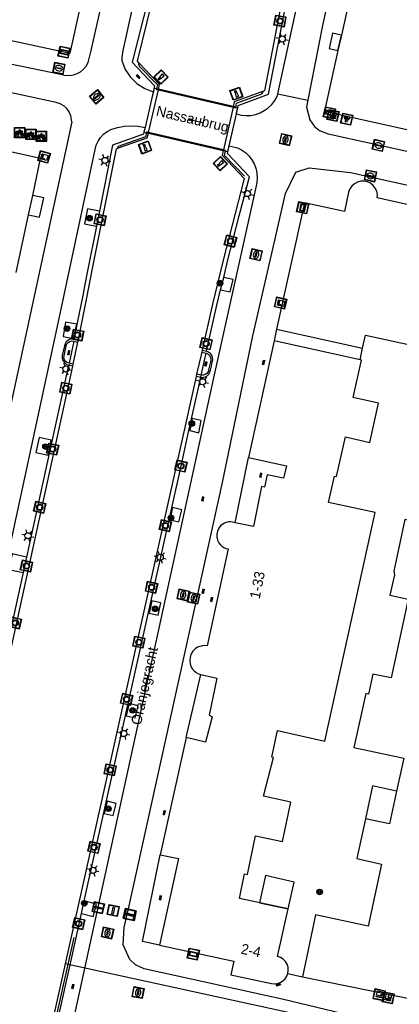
# Model space of a CAD drawing. Header units: metres. Extents: x 93870 to 95789, y 463036 to 464040.
# Tile 122 of 256: x 94350 to 94387, y 463550 to 463646. Entities that reach past the tile are written whole.
import ezdxf
from ezdxf.enums import TextEntityAlignment as Align

# ---------------------------------------------------------------- set-up
doc = ezdxf.new("R2010")
doc.units = ezdxf.units.M
doc.header["$LTSCALE"] = 25.4
for name, color, linetype in [('B_BEBOUWINGSGRENS_0', 1, 'Continuous'), ('B_LUIFEL_1', 200, 'Continuous'), ('B_OVERBOUWLIJN_LIJN_1', 7, 'Continuous'), ('G_GRENS_ALGEMEEN_0', 7, 'Continuous'), ('K_DUIKER_LIJN_-1', 6, 'Continuous'), ('K_KUNSTWERKGRENS_1', 1, 'Continuous'), ('Q_BALUSTRADE_LIJN_1', 193, 'Continuous'), ('Q_BOOM_0', 3, 'Continuous'), ('Q_BRANDKRAAN_0', 5, 'Continuous'), ('Q_CAI-KAST_0', 10, 'Continuous'), ('Q_ELEKTRAKAST_0', 7, 'Continuous'), ('Q_FIETSENREK_0', 6, 'Continuous'), ('Q_INSPECTIE_OF_RIOOLPUT_0', 253, 'Continuous'), ('Q_KOLK_0', 254, 'Continuous'), ('Q_LICHTMAST_0', 2, 'Continuous'), ('Q_LICHTPUNT_1', 7, 'Continuous'), ('Q_MEERPAAL_0', 7, 'Continuous'), ('Q_MEERRING_0', 7, 'Continuous'), ('Q_STRAATNAAMBORD_0', 7, 'Continuous'), ('Q_VERKEERSBORDPAAL_0', 40, 'Continuous'), ('S_GBKN_SYMBOOL_OV_GROOT_0', 7, 'Continuous'), ('S_GBKN_SYMBOOL_OV_GROOT_1', 7, 'Continuous'), ('T_HEK_0', 57, 'Continuous'), ('T_HEK_LIJN_0', 6, 'Continuous'), ('V_WEGGRENS_0', 7, 'Continuous'), ('V_WEGGRENS_1', 7, 'Continuous'), ('W_WATERGRENS_0', 5, 'Continuous'), ('Z_GBKN_HUISNUMMER_0', 252, 'Continuous'), ('Z_KUNSTWERKNAAM_1', 252, 'Continuous'), ('Z_STRAATNAAM_0', 252, 'Continuous')]:
    doc.layers.add(name, color=color, linetype=linetype)
doc.layers.add('Q_AFSLUITPAAL_0', color=7, linetype='Continuous', true_color=0xf86a3a)
doc.layers.add('Q_PAAL_STEEN_0', color=7, linetype='Continuous', true_color=0xa97373)

# ---------------------------------------------------------------- blocks, each defined once
blk = doc.blocks.new('Q_STRAATNAAMBORD')
for points in [[(-0.5, 0.5), (0.5, 0.5), (0.5, -0.5), (-0.5, -0.5)], [(-0.369, 0.22), (0.358, 0.22), (0.358, -0.214), (-0.369, -0.214)]]:
    blk.add_lwpolyline(points, close=True)
for points in [[(-0.442, 0.464), (0.438, 0.464, -0.414214), (0.459, 0.442), (0.459, -0.437, -0.414214), (0.438, -0.459), (-0.442, -0.459, -0.414214), (-0.463, -0.437), (-0.463, 0.442), (-0.463, 0.444), (-0.463, 0.446), (-0.463, 0.448), (-0.462, 0.45), (-0.461, 0.451), (-0.46, 0.453), (-0.459, 0.455), (-0.458, 0.456), (-0.457, 0.457), (-0.456, 0.459), (-0.454, 0.46), (-0.453, 0.461), (-0.451, 0.462), (-0.449, 0.462), (-0.447, 0.463), (-0.446, 0.463), (-0.444, 0.464), (-0.442, 0.464)], [(-0.287, 0.16), (0.281, 0.16, -0.414214), (0.303, 0.139), (0.303, -0.134, -0.414214), (0.281, -0.156), (-0.287, -0.156, -0.414214), (-0.308, -0.134), (-0.308, 0.139), (-0.308, 0.14), (-0.308, 0.142), (-0.307, 0.144), (-0.307, 0.146), (-0.306, 0.148), (-0.305, 0.149), (-0.304, 0.151), (-0.303, 0.152), (-0.302, 0.154), (-0.3, 0.155), (-0.299, 0.156), (-0.297, 0.157), (-0.296, 0.158), (-0.294, 0.159), (-0.292, 0.159), (-0.29, 0.16), (-0.288, 0.16), (-0.287, 0.16)]]:
    blk.add_lwpolyline(points, format="xyb")
blk = doc.blocks.new('Q_ELEKTRAKAST')
for points in [[(-0.5, 0.5), (0.5, 0.5), (0.5, -0.5), (-0.5, -0.5)], [(-0.262, 0.264), (0.25, 0.264), (0.25, 0.187), (-0.262, 0.187)], [(-0.262, 0.107), (0.25, 0.107), (0.25, -0.332), (-0.262, -0.332)]]:
    blk.add_lwpolyline(points, close=True)
blk.add_lwpolyline([(-0.442, 0.464), (0.438, 0.464, -0.414214), (0.459, 0.442), (0.459, -0.437, -0.414214), (0.438, -0.459), (-0.442, -0.459, -0.414214), (-0.463, -0.437), (-0.463, 0.442), (-0.463, 0.444), (-0.463, 0.446), (-0.463, 0.448), (-0.462, 0.45), (-0.461, 0.451), (-0.46, 0.453), (-0.459, 0.455), (-0.458, 0.456), (-0.457, 0.457), (-0.456, 0.459), (-0.454, 0.46), (-0.453, 0.461), (-0.451, 0.462), (-0.449, 0.462), (-0.447, 0.463), (-0.446, 0.463), (-0.444, 0.464), (-0.442, 0.464)], format="xyb")
blk.add_lwpolyline([(-0.177, 0.001, -1), (-0.177, -0.069, -1)], format="xyb", close=True)
blk.add_lwpolyline([(0.044, 0.088), (-0.056, -0.112), (0.044, -0.112), (-0.056, -0.312)])
blk = doc.blocks.new('Q_CAI-KAST')
for points in [[(-0.5, 0.5), (0.5, 0.5), (0.5, -0.5), (-0.5, -0.5)], [(-0.262, 0.264), (0.25, 0.264), (0.25, 0.187), (-0.262, 0.187)], [(-0.262, 0.107), (0.25, 0.107), (0.25, -0.332), (-0.262, -0.332)]]:
    blk.add_lwpolyline(points, close=True)
blk.add_lwpolyline([(-0.442, 0.464), (0.438, 0.464, -0.414214), (0.459, 0.442), (0.459, -0.437, -0.414214), (0.438, -0.459), (-0.442, -0.459, -0.414214), (-0.463, -0.437), (-0.463, 0.442), (-0.463, 0.444), (-0.463, 0.446), (-0.463, 0.448), (-0.462, 0.45), (-0.461, 0.451), (-0.46, 0.453), (-0.459, 0.455), (-0.458, 0.456), (-0.457, 0.457), (-0.456, 0.459), (-0.454, 0.46), (-0.453, 0.461), (-0.451, 0.462), (-0.449, 0.462), (-0.447, 0.463), (-0.446, 0.463), (-0.444, 0.464), (-0.442, 0.464)], format="xyb")
blk.add_circle((-0.177, -0.034), 0.0354)
blk = doc.blocks.new('Q_LICHTMAST')
for points in [[(-0.26, 0.15), (-0.52, 0.3)], [(0, 0.3), (0, 0.6)], [(0.26, 0.15), (0.52, 0.3)], [(-0.26, -0.15), (-0.52, -0.3)], [(0, -0.3), (0, -0.6)], [(0.26, -0.15), (0.52, -0.3)]]:
    blk.add_lwpolyline(points)
blk.add_circle((0, 0), 0.3)
blk = doc.blocks.new('Q_VERKEERSBORDPAAL')
for points in [[(-0.5, 0.5), (0.5, 0.5), (0.5, -0.5), (-0.5, -0.5)], [(-0.08, 0.333), (0.071, 0.333), (0.071, -0.329), (-0.08, -0.329)]]:
    blk.add_lwpolyline(points, close=True)
blk.add_lwpolyline([(-0.442, 0.464), (0.438, 0.464, -0.414214), (0.459, 0.442), (0.459, -0.437, -0.414214), (0.438, -0.459), (-0.442, -0.459, -0.414214), (-0.463, -0.437), (-0.463, 0.442), (-0.463, 0.444), (-0.463, 0.446), (-0.463, 0.448), (-0.462, 0.45), (-0.461, 0.451), (-0.46, 0.453), (-0.459, 0.455), (-0.458, 0.456), (-0.457, 0.457), (-0.456, 0.459), (-0.454, 0.46), (-0.453, 0.461), (-0.451, 0.462), (-0.449, 0.462), (-0.447, 0.463), (-0.446, 0.463), (-0.444, 0.464), (-0.442, 0.464)], format="xyb")
blk = doc.blocks.new('Q_AFSLUITPAAL')
for points in [[(-0.5, 0.5), (0.5, 0.5), (0.5, -0.5), (-0.5, -0.5)], [(-0.08, 0.333), (0.071, 0.333), (0.071, -0.329), (-0.08, -0.329)]]:
    blk.add_lwpolyline(points, close=True)
blk.add_lwpolyline([(-0.442, 0.464), (0.438, 0.464, -0.414214), (0.459, 0.442), (0.459, -0.437, -0.414214), (0.438, -0.459), (-0.442, -0.459, -0.414214), (-0.463, -0.437), (-0.463, 0.442), (-0.463, 0.444), (-0.463, 0.446), (-0.463, 0.448), (-0.462, 0.45), (-0.461, 0.451), (-0.46, 0.453), (-0.459, 0.455), (-0.458, 0.456), (-0.457, 0.457), (-0.456, 0.459), (-0.454, 0.46), (-0.453, 0.461), (-0.451, 0.462), (-0.449, 0.462), (-0.447, 0.463), (-0.446, 0.463), (-0.444, 0.464), (-0.442, 0.464)], format="xyb")
blk = doc.blocks.new('Q_PAAL_STEEN')
for points in [[(-0.5, 0.5), (0.5, 0.5), (0.5, -0.5), (-0.5, -0.5)], [(-0.08, 0.333), (0.071, 0.333), (0.071, -0.329), (-0.08, -0.329)]]:
    blk.add_lwpolyline(points, close=True)
blk.add_lwpolyline([(-0.442, 0.464), (0.438, 0.464, -0.414214), (0.459, 0.442), (0.459, -0.437, -0.414214), (0.438, -0.459), (-0.442, -0.459, -0.414214), (-0.463, -0.437), (-0.463, 0.442), (-0.463, 0.444), (-0.463, 0.446), (-0.463, 0.448), (-0.462, 0.45), (-0.461, 0.451), (-0.46, 0.453), (-0.459, 0.455), (-0.458, 0.456), (-0.457, 0.457), (-0.456, 0.459), (-0.454, 0.46), (-0.453, 0.461), (-0.451, 0.462), (-0.449, 0.462), (-0.447, 0.463), (-0.446, 0.463), (-0.444, 0.464), (-0.442, 0.464)], format="xyb")
blk = doc.blocks.new('Q_KOLK')
blk.add_lwpolyline([(-0.5, 0.5), (0.5, 0.5), (0.5, -0.5), (-0.5, -0.5)], close=True)
for points in [[(-0.442, 0.464), (0.438, 0.464, -0.414214), (0.459, 0.442), (0.459, -0.437, -0.414214), (0.438, -0.459), (-0.442, -0.459, -0.414214), (-0.463, -0.437), (-0.463, 0.442, -0.414214), (-0.442, 0.464)], [(-0.345, 0.105, 0.380426), (-0.276, -0.18)], [(-0.008, 0.266, 0.240218), (-0.345, 0.105)], [(-0.194, 0.045, 0.853344), (-0.194, -0.032)], [(0.331, 0.111, 0.240191), (-0.008, 0.266)], [(0.185, -0.032, 0.849746), (0.185, 0.045)], [(0.267, -0.176, 0.380426), (0.331, 0.111)], [(-0.276, -0.18, 0.148452), (0.012, -0.257)], [(0.012, -0.257, 0.131742), (0.267, -0.176)]]:
    blk.add_lwpolyline(points, format="xyb")
for points in [[(-0.194, 0.045), (0.185, 0.045)], [(0.185, -0.032), (-0.194, -0.032)]]:
    blk.add_lwpolyline(points)
blk = doc.blocks.new('Q_BRANDKRAAN')
blk.add_lwpolyline([(-0.5, 0.5), (0.5, 0.5), (0.5, -0.5), (-0.5, -0.5)], close=True)
for points in [[(-0.442, 0.464), (0.438, 0.464, -0.414214), (0.459, 0.442), (0.459, -0.437, -0.414214), (0.438, -0.459), (-0.442, -0.459, -0.414214), (-0.463, -0.437), (-0.463, 0.442), (-0.463, 0.444), (-0.463, 0.446), (-0.463, 0.448), (-0.462, 0.45), (-0.461, 0.451), (-0.46, 0.453), (-0.459, 0.455), (-0.458, 0.456), (-0.457, 0.457), (-0.456, 0.459), (-0.454, 0.46), (-0.453, 0.461), (-0.451, 0.462), (-0.449, 0.462), (-0.447, 0.463), (-0.446, 0.463), (-0.444, 0.464), (-0.442, 0.464)], [(-0.345, 0.105, 0.380426), (-0.276, -0.18)], [(-0.008, 0.266, 0.240218), (-0.345, 0.105)], [(-0.194, 0.045, 0.853344), (-0.194, -0.032)], [(0.331, 0.111, 0.240191), (-0.008, 0.266)], [(0.185, -0.032, 0.849746), (0.185, 0.045)], [(0.267, -0.176, 0.380426), (0.331, 0.111)], [(-0.276, -0.18, 0.148452), (0.012, -0.257)], [(0.012, -0.257, 0.131742), (0.267, -0.176)]]:
    blk.add_lwpolyline(points, format="xyb")
for points in [[(-0.194, 0.045), (0.185, 0.045)], [(0.185, -0.032), (-0.194, -0.032)]]:
    blk.add_lwpolyline(points)
blk = doc.blocks.new('Q_INSPECTIE_OF_RIOOLPUT')
blk.add_lwpolyline([(-0.5, 0.5), (0.5, 0.5), (0.5, -0.5), (-0.5, -0.5)], close=True)
for points in [[(-0.442, 0.464), (0.438, 0.464, -0.414214), (0.459, 0.442), (0.459, -0.437, -0.414214), (0.438, -0.459), (-0.442, -0.459, -0.414214), (-0.463, -0.437), (-0.463, 0.442), (-0.463, 0.444), (-0.463, 0.446), (-0.463, 0.448), (-0.462, 0.45), (-0.461, 0.451), (-0.46, 0.453), (-0.459, 0.455), (-0.458, 0.456), (-0.457, 0.457), (-0.456, 0.459), (-0.454, 0.46), (-0.453, 0.461), (-0.451, 0.462), (-0.449, 0.462), (-0.447, 0.463), (-0.446, 0.463), (-0.444, 0.464), (-0.442, 0.464)], [(-0.345, 0.105, 0.380426), (-0.276, -0.18)], [(-0.008, 0.266, 0.240218), (-0.345, 0.105)], [(-0.194, 0.045, 0.853344), (-0.194, -0.032)], [(0.331, 0.111, 0.240191), (-0.008, 0.266)], [(0.185, -0.032, 0.849746), (0.185, 0.045)], [(0.267, -0.176, 0.380426), (0.331, 0.111)], [(-0.276, -0.18, 0.148452), (0.012, -0.257)], [(0.012, -0.257, 0.131742), (0.267, -0.176)]]:
    blk.add_lwpolyline(points, format="xyb")
for points in [[(-0.194, 0.045), (0.185, 0.045)], [(0.185, -0.032), (-0.194, -0.032)]]:
    blk.add_lwpolyline(points)
blk = doc.blocks.new('Q_MEERRING')
blk.add_lwpolyline([(-0.5, 0.5), (0.5, 0.5), (0.5, -0.5), (-0.5, -0.5)], close=True)
blk.add_lwpolyline([(-0.442, 0.464), (0.438, 0.464, -0.414214), (0.459, 0.442), (0.459, -0.437, -0.414214), (0.438, -0.459), (-0.442, -0.459, -0.414214), (-0.463, -0.437), (-0.463, 0.442), (-0.463, 0.444), (-0.463, 0.446), (-0.463, 0.448), (-0.462, 0.45), (-0.461, 0.451), (-0.46, 0.453), (-0.459, 0.455), (-0.458, 0.456), (-0.457, 0.457), (-0.456, 0.459), (-0.454, 0.46), (-0.453, 0.461), (-0.451, 0.462), (-0.449, 0.462), (-0.447, 0.463), (-0.446, 0.463), (-0.444, 0.464), (-0.442, 0.464)], format="xyb")
for radius in [0.3, 0.3, 0.25, 0.25]:
    blk.add_circle((0, 0), radius)
blk = doc.blocks.new('Q_FIETSENREK')
for points in [[(-0.5, 0.5), (0.5, 0.5), (0.5, -0.5), (-0.5, -0.5)], [(-0.063, 0.145), (0.184, 0.054), (0.037, -0.093)]]:
    blk.add_lwpolyline(points, close=True)
for points in [[(-0.442, 0.464), (0.438, 0.464, -0.414214), (0.459, 0.442), (0.459, -0.437, -0.414214), (0.438, -0.459), (-0.442, -0.459, -0.414214), (-0.463, -0.437), (-0.463, 0.442), (-0.463, 0.444), (-0.463, 0.446), (-0.463, 0.448), (-0.462, 0.45), (-0.461, 0.451), (-0.46, 0.453), (-0.459, 0.455), (-0.458, 0.456), (-0.457, 0.457), (-0.456, 0.459), (-0.454, 0.46), (-0.453, 0.461), (-0.451, 0.462), (-0.449, 0.462), (-0.447, 0.463), (-0.446, 0.463), (-0.444, 0.464), (-0.442, 0.464)], [(-0.181, 0.106, 0.847256), (-0.324, -0.144)], [(-0.193, 0.075, 0.842492), (-0.305, -0.118)], [(-0.171, 0.065, 0.053288), (-0.193, 0.075)], [(-0.185, -0.134, 0.502492), (-0.147, 0.044)], [(-0.149, 0.089, 0.06236), (-0.181, 0.106)], [(-0.165, -0.161, 0.494489), (-0.125, 0.068)], [(-0.324, -0.144, 0.089606), (-0.421, -0.348)], [(-0.296, -0.162, 0.110942), (-0.375, -0.348)], [(-0.294, -0.105, 0.006942), (-0.305, -0.118)], [(-0.296, -0.162, 0.02458), (-0.283, -0.168)], [(-0.212, -0.105, 0.381614), (-0.294, -0.105)], [(-0.283, -0.168, 0.148109), (-0.198, -0.173)], [(-0.223, -0.136, 0.533998), (-0.276, -0.136)], [(-0.276, -0.136, 0.009682), (-0.271, -0.138)], [(-0.271, -0.138, 0.120201), (-0.218, -0.144)], [(-0.218, -0.144, 0.003554), (-0.223, -0.136)], [(-0.185, -0.134, 0.017985), (-0.212, -0.105)], [(-0.122, -0.348, 0.075837), (-0.198, -0.173)], [(-0.075, -0.348, 0.094234), (-0.165, -0.161)], [(0.095, -0.16, 0.385208), (0.186, -0.333)], [(0.209, -0.054, 0.224648), (0.108, -0.128)], [(0.126, -0.171, 0.376993), (0.197, -0.303)], [(0.212, -0.086, 0.20829), (0.139, -0.139)], [(0.186, -0.333, 1), (0.287, -0.06)], [(0.197, -0.303, 1), (0.276, -0.09)], [(0.287, -0.06, 0.086253), (0.238, -0.051)], [(0.276, -0.09, 0.079305), (0.241, -0.083)]]:
    blk.add_lwpolyline(points, format="xyb")
for points in [[(-0.171, 0.065), (-0.263, -0.038), (-0.239, -0.059), (-0.147, 0.044)], [(0.081, 0.221), (-0.003, 0.252), (-0.149, 0.089)], [(-0.125, 0.068), (-0.086, 0.111), (0.018, -0.131), (0.095, -0.16)], [(0.238, -0.051), (0.229, 0.053), (0.261, 0.093), (0.302, 0.078), (0.314, 0.11), (0.192, 0.155), (0.18, 0.123), (0.231, 0.104), (0.207, 0.076), (-0.04, 0.167), (0, 0.216), (0.07, 0.191), (0.081, 0.221)], [(0.209, -0.054), (0.199, 0.029), (0.057, -0.108)], [(-0.421, -0.348), (-0.375, -0.348)], [(-0.122, -0.348), (-0.075, -0.348)], [(0.057, -0.108), (0.108, -0.128)], [(0.126, -0.171), (0.253, -0.218), (0.241, -0.083)], [(0.139, -0.139), (0.222, -0.17), (0.212, -0.086)]]:
    blk.add_lwpolyline(points)
blk = doc.blocks.new('Q_LICHTPUNT')
for points in [[(-0.5, 0.5), (0.5, 0.5), (0.5, -0.5), (-0.5, -0.5)], [(-0.463, 0.464), (0.459, 0.464), (0.459, -0.459), (-0.463, -0.459)], [(-0.123, 0.08), (-0.077, 0.051), (-0.255, -0.233), (-0.301, -0.204)], [(-0.033, 0.032), (0.021, 0.032), (0.021, -0.303), (-0.033, -0.303)], [(0.075, 0.051), (0.121, 0.079), (0.293, -0.209), (0.247, -0.236)]]:
    blk.add_lwpolyline(points, close=True)
blk.add_circle((-0.002, 0.21), 0.103)
blk = doc.blocks.new('Q_BOOM')
for radius in [0.27, 0.18, 0.09]:
    blk.add_circle((0, 0), radius)
blk = doc.blocks.new('Q_MEERPAAL')
for points in [[(-0.5, 0.5), (0.5, 0.5), (0.5, -0.5), (-0.5, -0.5)], [(-0.076, 0.32), (0.068, 0.32), (0.068, 0.17), (-0.076, 0.17)]]:
    blk.add_lwpolyline(points, close=True)
blk.add_lwpolyline([(-0.442, 0.464), (0.438, 0.464, -0.414214), (0.459, 0.442), (0.459, -0.437, -0.414214), (0.438, -0.459), (-0.442, -0.459, -0.414214), (-0.463, -0.437), (-0.463, 0.442), (-0.463, 0.444), (-0.463, 0.446), (-0.463, 0.448), (-0.462, 0.45), (-0.461, 0.451), (-0.46, 0.453), (-0.459, 0.455), (-0.458, 0.456), (-0.457, 0.457), (-0.456, 0.459), (-0.454, 0.46), (-0.453, 0.461), (-0.451, 0.462), (-0.449, 0.462), (-0.447, 0.463), (-0.446, 0.463), (-0.444, 0.464), (-0.442, 0.464)], format="xyb")
for points in [[(-0.076, 0.124), (-0.136, -0.311)], [(-0.076, 0.124), (0.068, 0.124)], [(0.068, 0.124), (0.122, -0.311)], [(-0.136, -0.311), (0.122, -0.311)]]:
    blk.add_lwpolyline(points)
blk = doc.blocks.new('S_GBKN_SYMBOOL_OV_GROOT')
for points in [[(-0.21875, 0.0625), (0.21875, 0.0625)], [(-0.21875, 0), (0.21875, 0)], [(-0.1875, 0.0625), (-0.1875, 0)], [(-0.125, 0.09375), (-0.125, 0.0625)], [(-0.125, 0), (-0.125, -0.0625)], [(-0.0625, 0.0625), (-0.0625, 0)], [(0, 0.09375), (0, 0.0625)], [(0, 0), (0, -0.0625)], [(0.0625, 0.0625), (0.0625, 0)], [(0.125, 0.09375), (0.125, 0.0625)], [(0.125, 0), (0.125, -0.0625)], [(0.1875, 0.0625), (0.1875, 0)], [(-0.21875, -0.0625), (0.21875, -0.0625)], [(-0.1875, -0.0625), (-0.1875, -0.09375)], [(-0.0625, -0.0625), (-0.0625, -0.09375)], [(0.0625, -0.0625), (0.0625, -0.09375)], [(0.1875, -0.0625), (0.1875, -0.09375)]]:
    blk.add_lwpolyline(points)

msp = doc.modelspace()

# ---------------------------------------------------------------- linework, layer by layer
at = {"layer": 'B_BEBOUWINGSGRENS_0'}
for p, q in [((94383.918, 463656.136), (94381.367, 463644.718)), ((94326.554, 463649.172), (94354.95, 463642.947)), ((94354.95, 463642.947), (94356.298, 463649.028)), ((94381.367, 463644.718), (94381.036, 463643.234)), ((94381.036, 463643.234), (94379.71, 463637.3)), ((94379.71, 463637.3), (94406.346, 463631.353)), ((94351.313, 463629.094), (94352.08, 463632.69)), ((94350.913, 463627.218), (94351.313, 463629.094)), ((94377.76, 463628.37), (94375.064, 463616.054)), ((94349.71, 463621.58), (94350.913, 463627.218)), ((94374.816, 463614.92), (94372.33, 463603.56)), ((94366.24, 463576.27), (94363.73, 463564.84)), ((94363.73, 463564.84), (94365.5, 463564.48)), ((94365.5, 463564.48), (94363.66, 463556.05)), ((94377.57, 463552.97), (94388.619, 463550.704))]:
    msp.add_line(p, q, dxfattribs=at)
for points in [[(94352.08, 463632.69), (94346.91, 463633.82), (94347.61, 463637.11), (94329.93, 463640.97), (94329.24, 463637.73), (94324.06, 463638.86)], [(94394, 463626.83), (94384.86, 463628.85), (94384.871, 463629.182), (94384.805, 463629.507), (94384.665, 463629.808), (94384.46, 463630.069), (94384.2, 463630.275), (94383.899, 463630.415), (94383.574, 463630.481), (94383.242, 463630.471), (94382.922, 463630.384), (94382.63, 463630.226), (94382.383, 463630.004), (94382.195, 463629.731), (94382.074, 463629.421), (94381.66, 463627.52), (94377.76, 463628.37)], [(94375.064, 463616.054), (94383.436, 463614.222), (94383.72, 463615.48), (94395.99, 463612.8), (94394.61, 463606.5), (94392.47, 463606.97), (94391.67, 463603.3), (94393.82, 463602.83), (94392.42, 463596.47), (94387.56, 463597.53), (94386.46, 463592.48), (94386.55, 463592.13), (94386.08, 463590.16), (94387.87, 463589.74), (94386.2, 463582.08), (94384.43, 463582.46), (94384, 463580.49), (94383.74, 463580.55), (94382.59, 463575.3), (94387.44, 463574.25), (94386.74, 463571.05)], [(94376.17, 463559.58), (94371.44, 463560.6), (94371.95, 463562.99), (94372.21, 463562.94), (94372.99, 463566.68), (94375.62, 463566.13), (94376.44, 463569.99), (94373.8, 463570.56), (94374.77, 463574.32), (94374.58, 463574.364), (94375.14, 463576.96), (94379.76, 463575.93), (94384.65, 463598.19), (94380.11, 463599.19), (94380.7, 463601.74), (94380.9, 463601.7), (94381.78, 463605.56), (94384.13, 463605.03), (94384.99, 463608.84), (94382.51, 463609.4), (94383.34, 463613.05), (94383.18, 463613.09), (94374.816, 463614.92)], [(94372.33, 463603.56), (94376.01, 463602.75), (94375.746, 463601.533), (94374.143, 463601.881)], [(94374.143, 463601.881), (94373.879, 463600.681), (94373.596, 463600.742), (94372.804, 463596.833), (94371.04, 463597.19)], [(94369.84, 463597.078), (94369.609, 463596.891), (94369.425, 463596.658), (94369.297, 463596.389), (94369.233, 463596.099), (94369.235, 463595.802), (94369.303, 463595.513), (94369.434, 463595.246)], [(94371.04, 463597.19), (94370.577, 463597.284), (94370.422, 463597.278), (94370.269, 463597.254), (94370.12, 463597.212), (94369.976, 463597.153), (94369.84, 463597.078)], [(94369.434, 463595.246), (94369.571, 463595.067), (94369.736, 463594.915), (94369.925, 463594.792), (94370.131, 463594.703), (94370.35, 463594.65), (94368.29, 463585.21), (94368.049, 463585.234), (94367.807, 463585.216), (94367.571, 463585.158), (94367.349, 463585.062), (94367.146, 463584.929)], [(94367.146, 463584.929), (94366.911, 463584.697), (94366.736, 463584.418), (94366.629, 463584.107), (94366.596, 463583.779), (94366.639, 463583.452), (94366.755, 463583.144)], [(94366.755, 463583.144), (94366.884, 463582.938), (94367.047, 463582.757), (94367.237, 463582.606), (94367.45, 463582.489), (94367.68, 463582.41)], [(94367.68, 463582.41), (94369.25, 463582.05), (94368.48, 463578.45), (94368.79, 463578.29), (94368.139, 463575.836), (94366.24, 463576.27)], [(94386.74, 463571.05), (94386.04, 463567.85), (94383.72, 463568.35)], [(94383.72, 463568.35), (94382.87, 463564.47), (94385.28, 463563.94), (94383.96, 463557.9), (94378.86, 463559.01), (94377.57, 463552.97)], [(94376.147, 463553.274), (94376.195, 463553.582), (94376.17, 463553.893), (94376.076, 463554.19), (94375.915, 463554.457), (94375.697, 463554.68), (94375.434, 463554.848), (94375.14, 463554.95), (94376.17, 463559.58)], [(94363.66, 463556.05), (94370.9, 463554.48), (94370.61, 463553.14), (94374.57, 463552.31), (94374.859, 463552.282), (94375.147, 463552.316), (94375.421, 463552.411), (94375.669, 463552.562), (94375.878, 463552.763), (94376.04, 463553.004), (94376.147, 463553.274)]]:
    msp.add_lwpolyline(points, dxfattribs=at)
at = {"layer": 'B_LUIFEL_1'}
for points in [[(94386.74, 463571.05), (94384.412, 463571.559), (94383.72, 463568.35)], [(94376.17, 463559.58), (94376.758, 463562.188), (94373.978, 463562.818), (94373.408, 463560.176), (94376.17, 463559.58)]]:
    msp.add_lwpolyline(points, dxfattribs=at)
at = {"layer": 'B_OVERBOUWLIJN_LIJN_1'}
for p, q in [((94375.064, 463616.054), (94374.816, 463614.92)), ((94383.18, 463613.09), (94383.436, 463614.222))]:
    msp.add_line(p, q, dxfattribs=at)
at = {"layer": 'G_GRENS_ALGEMEEN_0'}
for p, q in [((94381.367, 463644.718), (94380.619, 463644.885)), ((94357.807, 463627.574), (94357.516, 463626.102)), ((94369.609, 463619.894), (94369.906, 463621.11)), ((94355.307, 463614.906), (94354.851, 463612.738)), ((94355.307, 463614.906), (94355.717, 463614.8)), ((94355.349, 463615.121), (94355.759, 463615.015)), ((94367.718, 463611.582), (94368.2, 463613.738)), ((94367.779, 463613.827), (94368.2, 463613.738)), ((94367.821, 463614.015), (94368.242, 463613.926)), ((94355.262, 463612.669), (94354.851, 463612.738)), ((94355.219, 463612.473), (94354.81, 463612.542)), ((94367.669, 463611.365), (94367.228, 463611.452)), ((94367.718, 463611.582), (94367.276, 463611.67)), ((94350.712, 463593.861), (94350.381, 463592.352)), ((94356.064, 463559.113), (94356.338, 463560.347))]:
    msp.add_line(p, q, dxfattribs=at)
for points in [[(94380.619, 463644.885), (94380.502, 463644.911), (94380.171, 463643.427), (94381.036, 463643.234)], [(94381.036, 463643.234), (94381.036, 463643.234), (94381.367, 463644.718)], [(94354.851, 463612.738), (94354.667, 463612.802), (94354.513, 463612.922), (94354.406, 463613.084), (94354.356, 463613.273), (94354.37, 463613.467), (94354.587, 463614.442), (94354.652, 463614.621), (94354.771, 463614.771), (94354.932, 463614.874), (94355.117, 463614.921), (94355.307, 463614.906)], [(94368.2, 463613.738), (94368.387, 463613.64), (94368.533, 463613.488), (94368.624, 463613.298), (94368.652, 463613.089), (94368.612, 463612.882), (94368.443, 463612.106), (94368.384, 463611.916), (94368.268, 463611.755), (94368.106, 463611.638), (94367.916, 463611.579), (94367.718, 463611.582)]]:
    msp.add_lwpolyline(points, dxfattribs=at)
at = {"layer": 'K_DUIKER_LIJN_-1'}
msp.add_lwpolyline([(94396.016, 463549.329), (94395.06, 463545.34), (94354.482, 463554.208)], dxfattribs=at)
at = {"layer": 'K_KUNSTWERKGRENS_1'}
for p, q in [((94363.13, 463639.549), (94362.849, 463638.325)), ((94363.365, 463639.494), (94363.13, 463639.549)), ((94363.564, 463639.447), (94363.365, 463639.494)), ((94370.839, 463637.746), (94363.564, 463639.447)), ((94371.079, 463637.69), (94370.839, 463637.746)), ((94371.275, 463637.644), (94371.079, 463637.69)), ((94370.314, 463633.372), (94371.075, 463636.755)), ((94371.075, 463636.755), (94371.14, 463637.044)), ((94371.14, 463637.044), (94371.157, 463637.118)), ((94371.157, 463637.118), (94371.275, 463637.644)), ((94362.251, 463635.718), (94362.147, 463635.265)), ((94362.147, 463635.265), (94362.147, 463635.265)), ((94362.147, 463635.265), (94362.399, 463635.207)), ((94362.399, 463635.207), (94362.575, 463635.166)), ((94362.575, 463635.166), (94369.865, 463633.476)), ((94369.865, 463633.476), (94370.094, 463633.423)), ((94370.094, 463633.423), (94370.314, 463633.372))]:
    msp.add_line(p, q, dxfattribs=at)
at = {"layer": 'Q_BALUSTRADE_LIJN_1'}
for p, q in [((94363.347, 463639.417), (94363.546, 463639.371)), ((94363.546, 463639.371), (94370.824, 463637.681)), ((94370.824, 463637.681), (94371.066, 463637.625)), ((94362.593, 463635.244), (94362.417, 463635.285)), ((94369.878, 463633.536), (94362.593, 463635.244)), ((94370.11, 463633.482), (94369.878, 463633.536))]:
    msp.add_line(p, q, dxfattribs=at)
at = {"layer": 'T_HEK_0'}
for p, q in [((94371.04, 463597.19), (94372.33, 463603.56)), ((94366.24, 463576.27), (94367.68, 463582.41)), ((94362.01, 463556.41), (94363.73, 463564.84)), ((94363.66, 463556.05), (94362.01, 463556.41))]:
    msp.add_line(p, q, dxfattribs=at)
at = {"layer": 'T_HEK_LIJN_0'}
for p, q in [((94363.365, 463639.494), (94363.347, 463639.417)), ((94371.066, 463637.625), (94371.079, 463637.69)), ((94362.417, 463635.285), (94362.399, 463635.207)), ((94370.094, 463633.423), (94370.11, 463633.482)), ((94355.317, 463556.775), (94353.536, 463548.788))]:
    msp.add_line(p, q, dxfattribs=at)
for points in [[(94361.639, 463642.03), (94361.605, 463641.901), (94361.67, 463641.694), (94363.457, 463639.878), (94363.365, 463639.494)], [(94371.079, 463637.69), (94371.16, 463638.084), (94373.621, 463639.003), (94373.779, 463639.248)], [(94362.399, 463635.207), (94362.308, 463634.808), (94359.621, 463633.868), (94359.568, 463633.688)], [(94371.921, 463630.965), (94369.973, 463632.985), (94370.094, 463633.423)]]:
    msp.add_lwpolyline(points, dxfattribs=at)
at = {"layer": 'V_WEGGRENS_0'}
for p, q in [((94357.014, 463643.206), (94385.389, 463771.727)), ((94375.164, 463639.007), (94390.306, 463708.263)), ((94354.355, 463640.821), (94325.923, 463646.565)), ((94353.61, 463638.158), (94325.918, 463644.075)), ((94359.999, 463642.544), (94360.006, 463642.246)), ((94363.046, 463639.183), (94362.849, 463638.325)), ((94375.164, 463639.007), (94378.095, 463638.372)), ((94362.849, 463638.325), (94362.251, 463635.718)), ((94378.095, 463638.372), (94377.96, 463637.69)), ((94370.438, 463633.922), (94371.075, 463636.755)), ((94371.14, 463637.044), (94371.14, 463637.044)), ((94362.251, 463635.718), (94362.147, 463635.265)), ((94362.251, 463635.718), (94362.251, 463635.718)), ((94352.4, 463628.85), (94351.313, 463629.094)), ((94374.814, 463624.429), (94375.93, 463629.3)), ((94370.816, 463620.913), (94369.906, 463621.11)), ((94354.81, 463612.542), (94350.712, 463593.861)), ((94367.722, 463607.172), (94366.837, 463607.373)), ((94365.827, 463598.475), (94364.927, 463598.678)), ((94363.792, 463589.404), (94362.912, 463589.597)), ((94361.576, 463579.362), (94360.699, 463579.572)), ((94359.437, 463569.852), (94358.558, 463570.056)), ((94357.52, 463560.051), (94356.338, 463560.347)), ((94376.147, 463553.274), (94377.57, 463552.97))]:
    msp.add_line(p, q, dxfattribs=at)
for points in [[(94402.5, 463750), (94379.54, 463645.66), (94378.095, 463638.372)], [(94375.129, 463711.196), (94360.095, 463643.227), (94359.999, 463642.544)], [(94376.523, 463710.889), (94364.261, 463655.273), (94363.201, 463650.81), (94360.991, 463642.07)], [(94371.157, 463637.118), (94371.325, 463637.865), (94374.283, 463638.965), (94376.016, 463647.993), (94377.232, 463653.849), (94381.645, 463673.849)], [(94354.355, 463640.821), (94354.888, 463640.78), (94355.272, 463640.837), (94355.638, 463640.964), (94355.976, 463641.154), (94356.274, 463641.402), (94356.521, 463641.7), (94356.711, 463642.038), (94357.014, 463643.206)], [(94360.006, 463642.246), (94360.315, 463641.375), (94360.827, 463640.606), (94361.481, 463639.981), (94362.223, 463639.503), (94363.046, 463639.183)], [(94360.991, 463642.07), (94363.179, 463639.764), (94363.046, 463639.183)], [(94371.14, 463637.044), (94371.597, 463636.929), (94372.066, 463636.88), (94372.537, 463636.9), (94372.999, 463636.987), (94373.445, 463637.141), (94373.864, 463637.357), (94374.246, 463637.632), (94374.586, 463637.959), (94374.874, 463638.331), (94375.106, 463638.742), (94375.164, 463639.007)], [(94355.121, 463636.27), (94355.026, 463636.862), (94354.864, 463637.228), (94354.63, 463637.554), (94354.334, 463637.824), (94353.989, 463638.029), (94353.61, 463638.158)], [(94377.96, 463637.69), (94378.3, 463636.46), (94378.74, 463635.82), (94379.25, 463635.42), (94380.09, 463635.09), (94405.585, 463629.463), (94406.027, 463629.462), (94406.463, 463629.537), (94406.88, 463629.686), (94407.264, 463629.905), (94407.605, 463630.187), (94407.893, 463630.524)], [(94355.121, 463636.27), (94336.22, 463548.88), (94325.54, 463500), (94322.6, 463486.91)], [(94325.98, 463486.84), (94326.028, 463487.618), (94328.268, 463498.316), (94353.896, 463617.101), (94357.391, 463633.587), (94357.502, 463633.999), (94357.68, 463634.387), (94357.918, 463634.741), (94358.211, 463635.051), (94358.551, 463635.31), (94358.928, 463635.509), (94359.573, 463635.707), (94360.238, 463635.829), (94360.912, 463635.871), (94361.586, 463635.834), (94362.251, 463635.718)], [(94362.147, 463635.265), (94362.099, 463635.055), (94359.075, 463634.003), (94357.807, 463627.574)], [(94370.438, 463633.922), (94371.237, 463633.736), (94371.653, 463633.53), (94372.033, 463633.263), (94372.369, 463632.943), (94372.654, 463632.576), (94372.881, 463632.171), (94373.044, 463631.737), (94373.141, 463631.282), (94373.168, 463630.819), (94373.126, 463630.357), (94373.057, 463630.044), (94368.986, 463611.617), (94357.671, 463559.868)], [(94369.906, 463621.11), (94370.289, 463622.681), (94371.415, 463627.113), (94372.418, 463630.898), (94370.268, 463633.167), (94370.438, 463633.922)], [(94375.93, 463629.3), (94376.94, 463631.35), (94378.24, 463631.79), (94382.24, 463631.34), (94404.185, 463626.502), (94404.68, 463626.291), (94405.139, 463626.009), (94405.551, 463625.663), (94405.908, 463625.259), (94406.202, 463624.807), (94406.425, 463624.317), (94406.574, 463623.8), (94406.645, 463623.266)], [(94350.913, 463627.218), (94351.99, 463626.98), (94352.4, 463628.85)], [(94357.807, 463627.574), (94356.644, 463627.799), (94356.359, 463626.327), (94357.516, 463626.102)], [(94357.516, 463626.102), (94356.66, 463621.76), (94356.397, 463620.43), (94356.185, 463619.354), (94355.658, 463616.684), (94355.349, 463615.121)], [(94360.562, 463559.278), (94369.78, 463601.11), (94372.75, 463615.42), (94374.814, 463624.429)], [(94369.609, 463619.894), (94370.535, 463619.701), (94370.816, 463620.913)], [(94368.242, 463613.926), (94369.245, 463618.402), (94369.609, 463619.894)], [(94355.601, 463616.547), (94354.519, 463616.739), (94354.269, 463615.335), (94355.294, 463615.159), (94355.601, 463616.547)], [(94355.349, 463615.121), (94355.132, 463615.127), (94354.921, 463615.076), (94354.731, 463614.972), (94354.574, 463614.821), (94354.463, 463614.635), (94354.412, 463614.453), (94354.19, 463613.49), (94354.191, 463613.244), (94354.262, 463613.008), (94354.397, 463612.802), (94354.585, 463612.642), (94354.81, 463612.542)], [(94367.669, 463611.365), (94367.888, 463611.364), (94368.1, 463611.418), (94368.291, 463611.524), (94368.449, 463611.675), (94368.565, 463611.86), (94368.63, 463612.069), (94368.714, 463612.464), (94368.796, 463612.851), (94368.835, 463613.071), (94368.816, 463613.293), (94368.74, 463613.502), (94368.613, 463613.686), (94368.444, 463613.83), (94368.242, 463613.926)], [(94356.338, 463560.347), (94365.849, 463603.171), (94366.456, 463605.901), (94367.669, 463611.365)], [(94366.837, 463607.373), (94366.597, 463606.179), (94367.494, 463605.978), (94367.722, 463607.172)], [(94353.119, 463605.262), (94351.927, 463605.511), (94351.618, 463604.033), (94352.81, 463603.784), (94353.119, 463605.262)], [(94364.927, 463598.678), (94364.656, 463597.479), (94365.556, 463597.276), (94365.827, 463598.475)], [(94350.712, 463593.861), (94349.327, 463594.169), (94348.992, 463592.661), (94350.381, 463592.352)], [(94350.381, 463592.352), (94342.568, 463556.737), (94341.966, 463553.991), (94341.814, 463553.301), (94341.508, 463551.903), (94340.95, 463549.36)], [(94362.912, 463589.597), (94362.65, 463588.401), (94363.53, 463588.208), (94363.792, 463589.404)], [(94360.699, 463579.572), (94360.416, 463578.392), (94361.293, 463578.182), (94361.576, 463579.362)], [(94358.558, 463570.056), (94358.283, 463568.87), (94359.162, 463568.666), (94359.437, 463569.852)], [(94356.064, 463559.113), (94357.213, 463558.825), (94357.52, 463560.051)], [(94357.671, 463559.868), (94344.043, 463497.536), (94341.693, 463486.566)], [(94352.302, 463542.204), (94354.955, 463554.121), (94356.064, 463559.113)], [(94360.601, 463555.014), (94360.12, 463556.08), (94360.23, 463557.77), (94360.562, 463559.278)], [(94361.33, 463554.13), (94360.77, 463554.64), (94360.601, 463555.014)], [(94387.884, 463547.979), (94386.933, 463548.108), (94385.731, 463548.354), (94375.597, 463550.77), (94362.17, 463553.72), (94361.33, 463554.13)]]:
    msp.add_lwpolyline(points, dxfattribs=at)
at = {"layer": 'V_WEGGRENS_1'}
for p, q in [((94363.13, 463639.549), (94363.046, 463639.183)), ((94371.14, 463637.044), (94371.275, 463637.644)), ((94370.314, 463633.372), (94370.438, 463633.922))]:
    msp.add_line(p, q, dxfattribs=at)
at = {"layer": 'W_WATERGRENS_0'}
for p, q in [((94362.593, 463635.244), (94363.546, 463639.371)), ((94363.546, 463639.371), (94363.564, 463639.447)), ((94370.824, 463637.681), (94369.878, 463633.536)), ((94370.839, 463637.746), (94370.824, 463637.681)), ((94362.575, 463635.166), (94362.593, 463635.244)), ((94369.878, 463633.536), (94369.865, 463633.476)), ((94355.262, 463612.669), (94355.717, 463614.8)), ((94355.717, 463614.8), (94355.759, 463615.015)), ((94367.779, 463613.827), (94367.276, 463611.67)), ((94367.821, 463614.015), (94367.779, 463613.827)), ((94355.219, 463612.473), (94355.262, 463612.669)), ((94367.228, 463611.452), (94354.482, 463554.208)), ((94367.276, 463611.67), (94367.228, 463611.452)), ((94354.482, 463554.208), (94344.746, 463510.335))]:
    msp.add_line(p, q, dxfattribs=at)
for points in [[(94361.639, 463642.03), (94361.507, 463642.168), (94364.697, 463655.157), (94390.039, 463770.028), (94390.226, 463770.482), (94390.478, 463770.902), (94390.789, 463771.281), (94391.154, 463771.609), (94391.563, 463771.879), (94392.008, 463772.085), (94392.478, 463772.223), (94392.964, 463772.289), (94393.454, 463772.282), (94394.434, 463772.091)], [(94398.632, 463771.135), (94399.379, 463770.96), (94399.848, 463770.78), (94400.286, 463770.534), (94400.684, 463770.227), (94401.033, 463769.866), (94401.327, 463769.459), (94401.559, 463769.013), (94401.724, 463768.539), (94401.819, 463768.045), (94401.842, 463767.543), (94401.78, 463766.979), (94377.687, 463658.077), (94375.555, 463648.082), (94373.875, 463639.283), (94373.779, 463639.248)], [(94363.564, 463639.447), (94363.671, 463639.911), (94361.639, 463642.03)], [(94373.779, 463639.248), (94370.944, 463638.206), (94370.839, 463637.746)], [(94359.568, 463633.688), (94362.469, 463634.705), (94362.575, 463635.166)], [(94355.759, 463615.015), (94356.058, 463616.508), (94356.609, 463619.279), (94357.079, 463621.649), (94359.466, 463633.652), (94359.568, 463633.688)], [(94369.865, 463633.476), (94369.762, 463633.026), (94371.901, 463630.761), (94369.859, 463622.78), (94368.829, 463618.488), (94367.821, 463614.015)], [(94343.022, 463556.724), (94346.167, 463571.098), (94355.219, 463612.473)]]:
    msp.add_lwpolyline(points, dxfattribs=at)
at = {"layer": 'Z_KUNSTWERKNAAM_1'}
msp.add_line((94366.859, 463636.424), (94367.833, 463636.197), dxfattribs=at)
at = {"layer": 'Z_STRAATNAAM_0'}
msp.add_line((94362.311, 463581.275), (94362.527, 463582.251), dxfattribs=at)

# ---------------------------------------------------------------- block references
at = {"layer": 'Q_AFSLUITPAAL_0', "rotation": 168.4653793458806}
msp.add_blockref('Q_AFSLUITPAAL', (94359.147, 463559.415), dxfattribs=at)
at = {"layer": 'Q_BOOM_0'}
for p, rotation in [((94356.842, 463626.877), 79.04230659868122), ((94369.554, 463620.546), 76.27460057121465), ((94354.653, 463616.123), 79.90357930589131), ((94366.808, 463606.875), 78.63470930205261), ((94352.562, 463604.621), 78.19146766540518), ((94364.774, 463597.682), 77.2639111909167), ((94363.234, 463588.814), 77.64376941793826), ((94361.036, 463578.913), 76.51344932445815), ((94358.685, 463569.332), 76.9454171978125), ((94379.244, 463561.23), 77.94411826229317), ((94356.343, 463560.122), 77.48102509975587)]:
    msp.add_blockref('Q_BOOM', p, dxfattribs=dict(at, rotation=rotation))
at = {"layer": 'Q_BRANDKRAAN_0', "rotation": 77.57303870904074}
msp.add_blockref('Q_BRANDKRAAN', (94366.992, 463589.851), dxfattribs=at)
at = {"layer": 'Q_CAI-KAST_0'}
for p, rotation in [((94352.42, 463632.845), 74.3678593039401), ((94375.448, 463618.612), 77.65258855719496), ((94385.047, 463551.215), 168.410121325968)]:
    msp.add_blockref('Q_CAI-KAST', p, dxfattribs=dict(at, rotation=rotation))
at = {"layer": 'Q_ELEKTRAKAST_0'}
for p, rotation in [((94380.55, 463636.884), 167.4140372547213), ((94385.926, 463550.906), 168.410121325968)]:
    msp.add_blockref('Q_ELEKTRAKAST', p, dxfattribs=dict(at, rotation=rotation))
at = {"layer": 'Q_FIETSENREK_0'}
for p in [(94350.043, 463635.221), (94351.134, 463635.041), (94352.146, 463634.861)]:
    msp.add_blockref('Q_FIETSENREK', p, dxfattribs=at)
at = {"layer": 'Q_INSPECTIE_OF_RIOOLPUT_0'}
for p, rotation in [((94357.55, 463638.7), 39.767727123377), ((94375.93, 463634.54), 76.3984169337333), ((94373.064, 463623.318), 77.09599028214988), ((94365.968, 463590.165), 77.57303870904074), ((94358.602, 463557.231), 77.6671631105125), ((94361.581, 463551.418), 79.5606893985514)]:
    msp.add_blockref('Q_INSPECTIE_OF_RIOOLPUT', p, dxfattribs=dict(at, rotation=rotation))
at = {"layer": 'Q_KOLK_0'}
for p, rotation in [((94353.865, 463641.49), 168.5785008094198), ((94384.97, 463633.97), 167.5537883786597), ((94384.2, 463631), 167.5674313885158)]:
    msp.add_blockref('Q_KOLK', p, dxfattribs=dict(at, rotation=rotation))
at = {"layer": 'Q_LICHTMAST_0'}
for p, rotation in [((94375.606, 463644.336), 79.13377610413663), ((94358.345, 463632.505), 78.84268214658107), ((94372.218, 463629.279), 75.15812655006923), ((94354.548, 463612.187), 77.62716510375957), ((94367.848, 463610.939), 77.48340603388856), ((94350.848, 463595.928), 77.62716510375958), ((94363.725, 463593.826), 77.47813400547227), ((94360.177, 463576.665), 77.47813400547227), ((94357.172, 463563.333), 77.47813400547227)]:
    msp.add_blockref('Q_LICHTMAST', p, dxfattribs=dict(at, rotation=rotation))
at = {"layer": 'Q_LICHTPUNT_1', "rotation": 167.4140372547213}
msp.add_blockref('Q_LICHTPUNT', (94381.884, 463636.53), dxfattribs=at)
at = {"layer": 'Q_MEERPAAL_0'}
for p, rotation in [((94363.81, 463640.638), 133.799324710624), ((94371.138, 463639.009), 20.18082828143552), ((94362.255, 463633.766), 19.31907277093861), ((94369.577, 463632.196), 133.3611945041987)]:
    msp.add_blockref('Q_MEERPAAL', p, dxfattribs=dict(at, rotation=rotation))
at = {"layer": 'Q_MEERRING_0'}
for p, rotation in [((94375.388, 463646.091), 79.19056965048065), ((94357.869, 463626.724), 78.75250320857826), ((94370.572, 463624.644), 75.74495542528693), ((94355.69, 463615.489), 78.67530818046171), ((94368.196, 463614.646), 77.36958011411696), ((94354.541, 463610.31), 77.65930208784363), ((94353.254, 463604.376), 77.65930208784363), ((94365.743, 463602.721), 77.47813400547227), ((94351.995, 463598.705), 77.65930208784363), ((94364.232, 463596.918), 77.47813400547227), ((94350.704, 463592.981), 77.62807846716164), ((94362.885, 463590.906), 77.44724346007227), ((94349.624, 463587.435), 77.65930208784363), ((94361.647, 463585.562), 77.44724346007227), ((94360.454, 463579.988), 77.44724346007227), ((94358.855, 463573.122), 77.44724346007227), ((94357.289, 463565.567), 77.47813400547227), ((94355.796, 463558.141), 77.47483814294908)]:
    msp.add_blockref('Q_MEERRING', p, dxfattribs=dict(at, rotation=rotation))
at = {"layer": 'Q_PAAL_STEEN_0'}
for p, rotation in [((94357.704, 463559.692), 77.66716311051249), ((94360.804, 463558.992), 77.58388404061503)]:
    msp.add_blockref('Q_PAAL_STEEN', p, dxfattribs=dict(at, rotation=rotation))
at = {"layer": 'Q_STRAATNAAMBORD_0'}
for p, rotation in [((94354.366, 463643.058), 167.6351603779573), ((94380.205, 463637.139), 167.4140372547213), ((94377.605, 463627.895), 77.65258855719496), ((94366.945, 463555.163), 167.7647991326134)]:
    msp.add_blockref('Q_STRAATNAAMBORD', p, dxfattribs=dict(at, rotation=rotation))
at = {"layer": 'Q_VERKEERSBORDPAAL_0', "rotation": 77.58388404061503}
msp.add_blockref('Q_VERKEERSBORDPAAL', (94360.721, 463559.037), dxfattribs=at)
at = {"layer": 'S_GBKN_SYMBOOL_OV_GROOT_0'}
for p, rotation in [((94361.593, 463640.673), 133.4959170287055), ((94354.832, 463613.777), 78.1219976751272), ((94368.185, 463612.683), 77.39805357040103), ((94373.8, 463612.831), 77.79386350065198), ((94373.525, 463601.844), 77.59258147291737), ((94367.883, 463599.537), 77.66629501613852), ((94367.916, 463590.526), 77.57303870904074), ((94368.748, 463589.731), 77.6898774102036), ((94364.141, 463568.951), 77.65981933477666), ((94363.755, 463560.66), 78.46804259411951), ((94375.232, 463552.195), 19.12221529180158), ((94355.226, 463552.013), 77.66716311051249)]:
    msp.add_blockref('S_GBKN_SYMBOOL_OV_GROOT', p, dxfattribs=dict(at, rotation=rotation))
at = {"layer": 'S_GBKN_SYMBOOL_OV_GROOT_1', "rotation": 166.8359606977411}
msp.add_blockref('S_GBKN_SYMBOOL_OV_GROOT', (94366.715, 463636.461), dxfattribs=at)

# ---------------------------------------------------------------- texts
at = {"layer": 'Z_GBKN_HUISNUMMER_0', "linetype": 'Continuous'}
for s, rotation, p in [('1-33', 78.5, (94373.18, 463591.134)), ('2-4', 348.4, (94372.567, 463555.527))]:
    msp.add_text(s, height=1, rotation=rotation, dxfattribs=at).set_placement(p, align=Align.MIDDLE)
at = {"layer": 'Z_KUNSTWERKNAAM_1', "linetype": 'Continuous'}
msp.add_text('Nassaubrug', height=1, rotation=346.88086, dxfattribs=at).set_placement((94366.859, 463636.424), align=Align.MIDDLE)
at = {"layer": 'Z_STRAATNAAM_0', "linetype": 'Continuous'}
msp.add_text('Oranjegracht', height=1, rotation=77.52093, dxfattribs=at).set_placement((94362.311, 463581.275), align=Align.MIDDLE)

doc.saveas('drawing.dxf')
